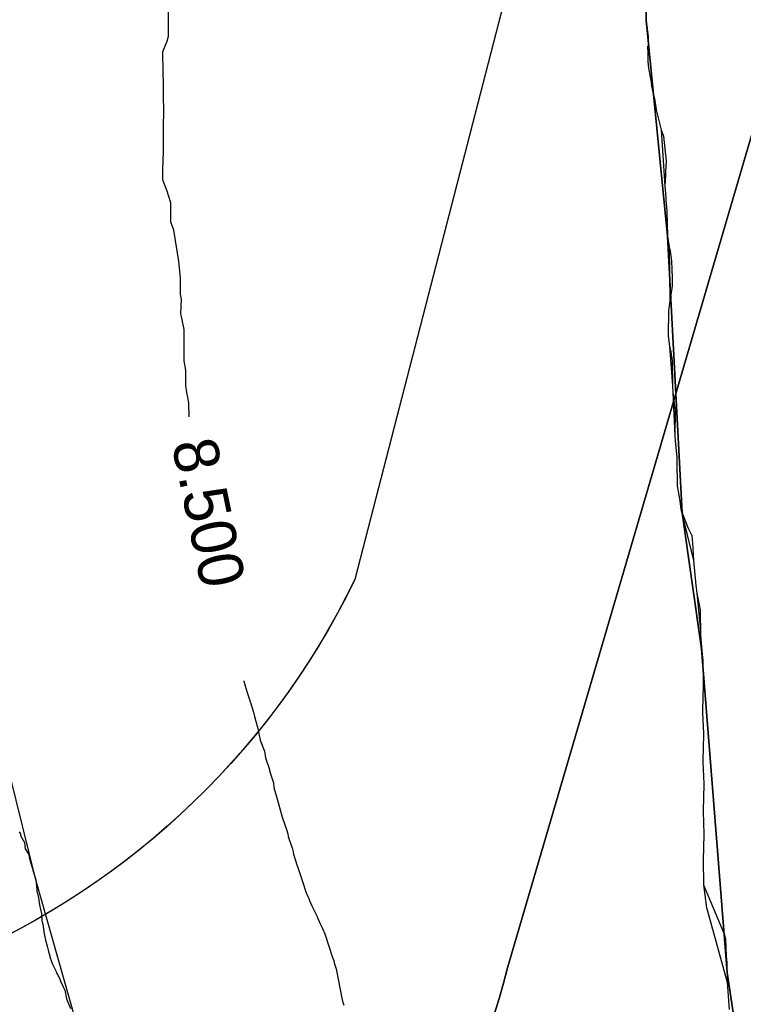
# Model space of a CAD drawing. Extents: x 158343 to 162498, y 431347 to 434500.
# Tile 103 of 220: x 159487 to 159516, y 433918 to 433957. Entities that reach past the tile are written whole.
import ezdxf

# ---------------------------------------------------------------- set-up
doc = ezdxf.new("R2010")
doc.units = 0
doc.header["$LTSCALE"] = 10
doc.header["$MEASUREMENT"] = 0
for name, color, linetype in [('000_arcering', 8, 'CONTINUOUS'), ('bestaand 008m', 8, 'CONTINUOUS'), ('bestaand 009m', 8, 'CONTINUOUS'), ('bestaand 010m', 8, 'CONTINUOUS'), ('def. con-hoogtelijn (index)', 8, 'CONTINUOUS'), ('nieuw009m', 8, 'CONTINUOUS'), ('nieuw010m', 8, 'CONTINUOUS')]:
    doc.layers.add(name, color=color, linetype=linetype)
doc.styles.add('Style-WORKING', font='WORKING.shx')

# ---------------------------------------------------------------- blocks, each defined once
blk = doc.blocks.new('bestaande hoogtelijnen')
at = {"layer": 'def. con-hoogtelijn (index)'}
for p, q in [((-174.494, -108.481), (-174.484, -109.983)), ((-174.494, -108.481), (-174.484, -109.983)), ((-155.336, -109.326), (-155.295, -109.678)), ((-155.336, -109.326), (-155.295, -109.678)), ((-155.336, -109.326), (-155.295, -109.678)), ((-155.295, -109.678), (-155.264, -109.981)), ((-155.295, -109.678), (-155.264, -109.981)), ((-155.295, -109.678), (-155.264, -109.981)), ((-174.484, -109.983), (-174.547, -110.176)), ((-174.484, -109.983), (-174.547, -110.176)), ((-155.264, -109.981), (-155.264, -110.254)), ((-155.264, -109.981), (-155.264, -110.254)), ((-155.264, -109.981), (-155.264, -110.254)), ((-174.547, -110.176), (-174.702, -110.57)), ((-174.547, -110.176), (-174.702, -110.57)), ((-155.291, -110.37), (-155.277, -110.696)), ((-155.291, -110.37), (-155.277, -110.696)), ((-155.291, -110.37), (-155.277, -110.696)), ((-155.264, -110.254), (-155.277, -110.696)), ((-155.264, -110.254), (-155.277, -110.696)), ((-155.264, -110.254), (-155.277, -110.696)), ((-174.716, -110.608), (-174.717, -110.631)), ((-174.716, -110.608), (-174.717, -110.631)), ((-174.717, -110.631), (-174.697, -111.358)), ((-174.717, -110.631), (-174.697, -111.358)), ((-174.702, -110.57), (-174.716, -110.608)), ((-174.702, -110.57), (-174.716, -110.608)), ((-155.277, -110.696), (-155.278, -110.981)), ((-155.277, -110.696), (-155.278, -110.981)), ((-155.277, -110.696), (-155.278, -110.981)), ((-155.278, -110.981), (-155.244, -111.233)), ((-155.278, -110.981), (-155.244, -111.233)), ((-155.278, -110.981), (-155.244, -111.233)), ((-155.244, -111.233), (-155.144, -111.829)), ((-155.244, -111.233), (-155.144, -111.829)), ((-155.244, -111.233), (-155.144, -111.829)), ((-174.697, -111.358), (-174.694, -111.933)), ((-174.697, -111.358), (-174.694, -111.933)), ((-174.694, -111.933), (-174.694, -111.96)), ((-174.694, -111.933), (-174.694, -111.96)), ((-174.694, -111.96), (-174.694, -111.985)), ((-174.694, -111.96), (-174.694, -111.985)), ((-174.694, -111.985), (-174.69, -112.382)), ((-174.694, -111.985), (-174.69, -112.382)), ((-155.144, -111.829), (-155.122, -111.981)), ((-155.144, -111.829), (-155.122, -111.981)), ((-155.144, -111.829), (-155.122, -111.981)), ((-155.122, -111.981), (-155.101, -112.091)), ((-155.122, -111.981), (-155.101, -112.091)), ((-155.122, -111.981), (-155.101, -112.091)), ((-174.69, -112.382), (-174.681, -112.947)), ((-174.69, -112.382), (-174.681, -112.947)), ((-155.101, -112.091), (-155.101, -112.091)), ((-155.101, -112.091), (-154.992, -112.542)), ((-155.101, -112.091), (-155.101, -112.091)), ((-155.101, -112.091), (-154.992, -112.542)), ((-155.101, -112.091), (-155.101, -112.091)), ((-155.101, -112.091), (-154.992, -112.542)), ((-155.101, -112.091), (-154.936, -112.926)), ((-155.101, -112.091), (-154.936, -112.926)), ((-155.101, -112.091), (-154.936, -112.926)), ((-154.992, -112.542), (-154.936, -112.926)), ((-154.992, -112.542), (-154.936, -112.926)), ((-154.992, -112.542), (-154.936, -112.926)), ((-174.681, -112.981), (-174.693, -113.606)), ((-174.681, -112.981), (-174.693, -113.606)), ((-174.681, -112.947), (-174.681, -112.981)), ((-174.681, -112.947), (-174.681, -112.981)), ((-154.936, -112.926), (-154.894, -113.079)), ((-154.936, -112.926), (-154.894, -113.079)), ((-154.936, -112.926), (-154.894, -113.079)), ((-154.936, -112.926), (-154.924, -112.981)), ((-154.936, -112.926), (-154.924, -112.981)), ((-154.936, -112.926), (-154.924, -112.981)), ((-154.924, -112.981), (-154.736, -113.725)), ((-154.924, -112.981), (-154.736, -113.725)), ((-154.924, -112.981), (-154.736, -113.725)), ((-154.894, -113.079), (-154.736, -113.725)), ((-154.894, -113.079), (-154.736, -113.725)), ((-154.894, -113.079), (-154.736, -113.725)), ((-174.693, -113.606), (-174.695, -113.981)), ((-174.693, -113.606), (-174.695, -113.981)), ((-174.695, -113.981), (-174.695, -114.004)), ((-174.695, -113.981), (-174.695, -114.004)), ((-174.695, -114.004), (-174.695, -114.584)), ((-174.695, -114.004), (-174.695, -114.584)), ((-154.736, -113.725), (-154.642, -113.981)), ((-154.736, -113.725), (-154.642, -113.981)), ((-154.736, -113.725), (-154.642, -113.981)), ((-154.736, -113.725), (-154.59, -115.981)), ((-154.736, -113.725), (-154.59, -115.981)), ((-154.736, -113.725), (-154.59, -115.981)), ((-154.642, -113.981), (-154.54, -114.981)), ((-154.642, -113.981), (-154.54, -114.981)), ((-154.642, -113.981), (-154.54, -114.981)), ((-174.695, -114.584), (-174.715, -115.334)), ((-174.695, -114.584), (-174.715, -115.334)), ((-154.54, -114.981), (-154.565, -115.408)), ((-154.54, -114.981), (-154.565, -115.408)), ((-154.54, -114.981), (-154.565, -115.408)), ((-174.715, -115.334), (-174.714, -115.356)), ((-174.715, -115.334), (-174.714, -115.356)), ((-174.714, -115.356), (-174.714, -115.361)), ((-174.714, -115.356), (-174.714, -115.361)), ((-174.714, -115.361), (-174.71, -115.722)), ((-174.714, -115.361), (-174.71, -115.722)), ((-154.567, -115.556), (-154.59, -115.981)), ((-154.567, -115.556), (-154.59, -115.981)), ((-154.567, -115.556), (-154.59, -115.981)), ((-154.565, -115.408), (-154.567, -115.556)), ((-154.565, -115.408), (-154.567, -115.556)), ((-154.565, -115.408), (-154.567, -115.556)), ((-174.71, -115.722), (-174.698, -115.757)), ((-174.71, -115.722), (-174.698, -115.757)), ((-174.698, -115.757), (-174.547, -116.162)), ((-174.698, -115.757), (-174.547, -116.162)), ((-154.59, -115.981), (-154.556, -116.418)), ((-154.59, -115.981), (-154.556, -116.418)), ((-154.59, -115.981), (-154.556, -116.418)), ((-174.547, -116.162), (-174.49, -116.347)), ((-174.547, -116.162), (-174.49, -116.347)), ((-174.49, -116.347), (-174.393, -116.632)), ((-174.49, -116.347), (-174.393, -116.632)), ((-174.393, -116.632), (-174.391, -117.391)), ((-174.393, -116.632), (-174.391, -117.391)), ((-154.556, -116.418), (-154.55, -116.539)), ((-154.556, -116.418), (-154.55, -116.539)), ((-154.556, -116.418), (-154.55, -116.539)), ((-154.55, -116.539), (-154.513, -116.981)), ((-154.55, -116.539), (-154.513, -116.981)), ((-154.55, -116.539), (-154.513, -116.981)), ((-154.513, -116.981), (-154.483, -117.981)), ((-154.513, -116.981), (-154.483, -117.981)), ((-154.513, -116.981), (-154.483, -117.981)), ((-174.391, -117.391), (-174.366, -117.471)), ((-174.391, -117.391), (-174.366, -117.471)), ((-174.366, -117.471), (-174.281, -117.731)), ((-174.366, -117.471), (-174.281, -117.731)), ((-174.281, -117.731), (-174.281, -117.743)), ((-174.281, -117.731), (-174.281, -117.743)), ((-174.281, -117.743), (-174.07, -118.993)), ((-174.281, -117.743), (-174.07, -118.993)), ((-154.483, -117.981), (-154.422, -118.411)), ((-154.483, -117.981), (-154.422, -118.411)), ((-154.483, -117.981), (-154.422, -118.411)), ((-154.422, -118.411), (-154.422, -118.411)), ((-154.422, -118.411), (-154.383, -118.59)), ((-154.422, -118.411), (-154.422, -118.411)), ((-154.422, -118.411), (-154.383, -118.59)), ((-154.422, -118.411), (-154.422, -118.411)), ((-154.422, -118.411), (-154.383, -118.59)), ((-154.422, -118.411), (-154.395, -120.578)), ((-154.422, -118.411), (-154.395, -120.578)), ((-154.422, -118.411), (-154.395, -120.578)), ((-154.383, -118.59), (-154.32, -118.981)), ((-154.383, -118.59), (-154.32, -118.981)), ((-154.383, -118.59), (-154.32, -118.981)), ((-174.07, -118.993), (-174.001, -119.651)), ((-174.07, -118.993), (-174.001, -119.651)), ((-154.32, -118.981), (-154.315, -119.305)), ((-154.32, -118.981), (-154.315, -119.305)), ((-154.32, -118.981), (-154.315, -119.305)), ((-154.315, -119.305), (-154.304, -119.669)), ((-154.315, -119.305), (-154.304, -119.669)), ((-154.315, -119.305), (-154.304, -119.669)), ((-174.001, -119.651), (-174.004, -120.276)), ((-174.001, -119.651), (-174.004, -120.276)), ((-154.304, -119.669), (-154.3, -119.981)), ((-154.304, -119.669), (-154.3, -119.981)), ((-154.304, -119.669), (-154.3, -119.981)), ((-174.004, -120.276), (-174.005, -120.306)), ((-174.004, -120.276), (-174.005, -120.306)), ((-174.005, -120.306), (-173.991, -120.387)), ((-174.005, -120.306), (-173.991, -120.387)), ((-154.353, -120.342), (-154.395, -120.578)), ((-154.353, -120.342), (-154.395, -120.578)), ((-154.353, -120.342), (-154.395, -120.578)), ((-154.3, -119.981), (-154.353, -120.342)), ((-154.3, -119.981), (-154.353, -120.342)), ((-154.3, -119.981), (-154.353, -120.342)), ((-173.991, -120.387), (-173.965, -120.508)), ((-173.991, -120.387), (-173.965, -120.508)), ((-173.965, -120.508), (-173.991, -121.097)), ((-173.965, -120.508), (-173.991, -121.097)), ((-154.395, -120.578), (-154.449, -120.981)), ((-154.395, -120.578), (-154.449, -120.981)), ((-154.395, -120.578), (-154.449, -120.981)), ((-173.991, -121.097), (-173.967, -121.206)), ((-173.991, -121.097), (-173.967, -121.206)), ((-154.449, -120.981), (-154.454, -121.981)), ((-154.449, -120.981), (-154.454, -121.981)), ((-154.449, -120.981), (-154.454, -121.981)), ((-173.967, -121.206), (-173.967, -121.211)), ((-173.967, -121.206), (-173.967, -121.211)), ((-173.967, -121.211), (-173.863, -121.731)), ((-173.967, -121.211), (-173.863, -121.731)), ((-173.863, -121.731), (-173.856, -122.356)), ((-173.863, -121.731), (-173.856, -122.356)), ((-154.454, -121.981), (-154.4, -122.39)), ((-154.454, -121.981), (-154.4, -122.39)), ((-154.454, -121.981), (-154.4, -122.39)), ((-173.856, -122.356), (-173.865, -122.978)), ((-173.856, -122.356), (-173.865, -122.978)), ((-154.4, -122.39), (-154.4, -122.39)), ((-154.4, -122.39), (-154.356, -122.617)), ((-154.4, -122.39), (-154.4, -122.39)), ((-154.4, -122.39), (-154.356, -122.617)), ((-154.4, -122.39), (-154.4, -122.39)), ((-154.4, -122.39), (-154.356, -122.617)), ((-154.4, -122.39), (-154.289, -123.981)), ((-154.4, -122.39), (-154.289, -123.981)), ((-154.4, -122.39), (-154.289, -123.981)), ((-154.356, -122.617), (-154.303, -122.981)), ((-154.356, -122.617), (-154.303, -122.981)), ((-154.356, -122.617), (-154.303, -122.981)), ((-173.865, -122.978), (-173.798, -123.353)), ((-173.865, -122.978), (-173.798, -123.353)), ((-154.303, -122.981), (-154.289, -123.981)), ((-154.303, -122.981), (-154.289, -123.981)), ((-154.303, -122.981), (-154.289, -123.981)), ((-173.798, -123.353), (-173.794, -123.981)), ((-173.798, -123.353), (-173.794, -123.981)), ((-173.794, -123.981), (-173.735, -124.336)), ((-173.794, -123.981), (-173.735, -124.336)), ((-154.289, -123.981), (-154.265, -124.255)), ((-154.289, -123.981), (-154.265, -124.255)), ((-154.289, -123.981), (-154.265, -124.255)), ((-154.265, -124.255), (-154.198, -124.775)), ((-154.265, -124.255), (-154.198, -124.775)), ((-154.265, -124.255), (-154.198, -124.775)), ((-154.265, -124.255), (-154.19, -125.981)), ((-154.265, -124.255), (-154.19, -125.981)), ((-154.265, -124.255), (-154.19, -125.981)), ((-173.735, -124.336), (-173.732, -124.356)), ((-173.735, -124.336), (-173.732, -124.356)), ((-173.732, -124.356), (-173.732, -124.363)), ((-173.732, -124.356), (-173.732, -124.363)), ((-173.732, -124.363), (-173.67, -124.673)), ((-173.732, -124.363), (-173.67, -124.673)), ((-173.67, -124.673), (-173.658, -125.229)), ((-173.67, -124.673), (-173.658, -125.229)), ((-154.198, -124.775), (-154.179, -124.981)), ((-154.198, -124.775), (-154.179, -124.981)), ((-154.198, -124.775), (-154.179, -124.981)), ((-154.179, -124.981), (-154.19, -125.981)), ((-154.179, -124.981), (-154.19, -125.981)), ((-154.179, -124.981), (-154.19, -125.981)), ((-154.19, -125.981), (-154.18, -126.169)), ((-154.19, -125.981), (-154.18, -126.169)), ((-154.19, -125.981), (-154.18, -126.169)), ((-154.18, -126.169), (-154.117, -126.856)), ((-154.18, -126.169), (-154.117, -126.856)), ((-154.18, -126.169), (-154.117, -126.856)), ((-154.117, -126.856), (-154.11, -126.981)), ((-154.117, -126.856), (-154.11, -126.981)), ((-154.117, -126.856), (-154.11, -126.981)), ((-154.11, -126.981), (-154.095, -127.981)), ((-154.11, -126.981), (-154.095, -127.981)), ((-154.11, -126.981), (-154.095, -127.981)), ((-154.095, -127.981), (-154.083, -128.072)), ((-154.095, -127.981), (-154.083, -128.072)), ((-154.095, -127.981), (-154.083, -128.072)), ((-154.083, -128.072), (-153.992, -128.599)), ((-154.083, -128.072), (-153.992, -128.599)), ((-154.083, -128.072), (-153.992, -128.599)), ((-153.992, -128.599), (-153.992, -128.599)), ((-153.992, -128.599), (-153.895, -129.078)), ((-153.992, -128.599), (-153.992, -128.599)), ((-153.992, -128.599), (-153.895, -129.078)), ((-153.992, -128.599), (-153.992, -128.599)), ((-153.992, -128.599), (-153.895, -129.078)), ((-153.992, -128.599), (-153.947, -128.937)), ((-153.992, -128.599), (-153.947, -128.937)), ((-153.992, -128.599), (-153.947, -128.937)), ((-153.947, -128.937), (-153.937, -128.981)), ((-153.947, -128.937), (-153.937, -128.981)), ((-153.947, -128.937), (-153.937, -128.981)), ((-153.937, -128.981), (-153.441, -130.981)), ((-153.937, -128.981), (-153.441, -130.981)), ((-153.937, -128.981), (-153.441, -130.981)), ((-153.895, -129.078), (-153.675, -129.665)), ((-153.895, -129.078), (-153.675, -129.665)), ((-153.895, -129.078), (-153.675, -129.665)), ((-153.675, -129.665), (-153.509, -129.981)), ((-153.675, -129.665), (-153.509, -129.981)), ((-153.675, -129.665), (-153.509, -129.981)), ((-153.509, -129.981), (-153.473, -130.463)), ((-153.509, -129.981), (-153.473, -130.463)), ((-153.509, -129.981), (-153.473, -130.463)), ((-153.473, -130.463), (-153.473, -130.5)), ((-153.473, -130.463), (-153.473, -130.5)), ((-153.473, -130.463), (-153.473, -130.5)), ((-153.473, -130.5), (-153.441, -130.981)), ((-153.473, -130.5), (-153.441, -130.981)), ((-153.473, -130.5), (-153.441, -130.981)), ((-153.441, -130.981), (-153.355, -131.981)), ((-153.441, -130.981), (-153.355, -131.981)), ((-153.441, -130.981), (-153.355, -131.981)), ((-153.355, -131.981), (-153.306, -132.296)), ((-153.355, -131.981), (-153.306, -132.296)), ((-153.355, -131.981), (-153.306, -132.296)), ((-153.306, -132.296), (-153.212, -132.761)), ((-153.306, -132.296), (-153.212, -132.761)), ((-153.306, -132.296), (-153.212, -132.761)), ((-153.306, -132.296), (-153.168, -133.805)), ((-153.306, -132.296), (-153.168, -133.805)), ((-153.306, -132.296), (-153.168, -133.805)), ((-153.212, -132.761), (-153.175, -132.981)), ((-153.212, -132.761), (-153.175, -132.981)), ((-153.212, -132.761), (-153.175, -132.981)), ((-153.175, -132.981), (-153.172, -133.161)), ((-153.175, -132.981), (-153.172, -133.161)), ((-153.175, -132.981), (-153.172, -133.161)), ((-153.172, -133.161), (-153.168, -133.805)), ((-153.172, -133.161), (-153.168, -133.805)), ((-153.172, -133.161), (-153.168, -133.805)), ((-153.168, -133.805), (-153.165, -133.981)), ((-153.168, -133.805), (-153.165, -133.981)), ((-153.168, -133.805), (-153.165, -133.981)), ((-153.165, -133.981), (-153.154, -134.144)), ((-153.165, -133.981), (-153.154, -134.144)), ((-153.165, -133.981), (-153.154, -134.144)), ((-153.154, -134.144), (-153.082, -134.891)), ((-153.154, -134.144), (-153.082, -134.891)), ((-153.154, -134.144), (-153.082, -134.891)), ((-153.082, -134.891), (-153.082, -134.891)), ((-153.082, -134.891), (-153.076, -134.981)), ((-153.082, -134.891), (-153.082, -134.891)), ((-153.082, -134.891), (-153.076, -134.981)), ((-153.082, -134.891), (-153.082, -134.891)), ((-153.082, -134.891), (-153.076, -134.981)), ((-153.082, -134.891), (-153.075, -135.064)), ((-153.082, -134.891), (-153.075, -135.064)), ((-153.082, -134.891), (-153.075, -135.064)), ((-153.076, -134.981), (-153.075, -135.064)), ((-153.076, -134.981), (-153.075, -135.064)), ((-153.076, -134.981), (-153.075, -135.064)), ((-153.075, -135.064), (-153.055, -135.918)), ((-153.075, -135.064), (-153.055, -135.918)), ((-153.075, -135.064), (-153.055, -135.918)), ((-171.463, -135.803), (-171.456, -135.821)), ((-171.463, -135.803), (-171.456, -135.821)), ((-171.456, -135.821), (-171.397, -136.009)), ((-171.456, -135.821), (-171.397, -136.009)), ((-171.397, -136.009), (-171.329, -136.271)), ((-171.397, -136.009), (-171.329, -136.271)), ((-153.054, -135.981), (-153.088, -136.981)), ((-153.054, -135.981), (-153.088, -136.981)), ((-153.054, -135.981), (-153.088, -136.981)), ((-153.055, -135.918), (-153.054, -135.981)), ((-153.055, -135.918), (-153.054, -135.981)), ((-153.055, -135.918), (-153.054, -135.981)), ((-171.329, -136.271), (-171.232, -136.551)), ((-171.329, -136.271), (-171.232, -136.551)), ((-171.232, -136.551), (-171.205, -136.643)), ((-171.232, -136.551), (-171.205, -136.643)), ((-171.205, -136.643), (-171.196, -136.679)), ((-171.205, -136.643), (-171.196, -136.679)), ((-171.196, -136.679), (-171.073, -137.063)), ((-171.196, -136.679), (-171.073, -137.063)), ((-171.073, -137.063), (-171.031, -137.237)), ((-171.073, -137.063), (-171.031, -137.237)), ((-171.031, -137.237), (-170.9, -137.712)), ((-171.031, -137.237), (-170.9, -137.712)), ((-153.088, -136.981), (-153.087, -137.076)), ((-153.088, -136.981), (-153.087, -137.076)), ((-153.088, -136.981), (-153.087, -137.076)), ((-153.087, -137.076), (-153.049, -137.924)), ((-153.087, -137.076), (-153.049, -137.924)), ((-153.087, -137.076), (-153.049, -137.924)), ((-170.9, -137.712), (-170.872, -137.842)), ((-170.9, -137.712), (-170.872, -137.842)), ((-170.872, -137.842), (-170.867, -137.857)), ((-170.872, -137.842), (-170.867, -137.857)), ((-170.867, -137.857), (-170.841, -137.998)), ((-170.867, -137.857), (-170.841, -137.998)), ((-170.841, -137.998), (-170.84, -138.002)), ((-170.841, -137.998), (-170.84, -138.002)), ((-170.84, -138.002), (-170.818, -138.106)), ((-170.84, -138.002), (-170.818, -138.106)), ((-170.818, -138.106), (-170.815, -138.116)), ((-170.818, -138.106), (-170.815, -138.116)), ((-170.815, -138.116), (-170.803, -138.187)), ((-170.815, -138.116), (-170.803, -138.187)), ((-153.048, -137.981), (-153.069, -138.981)), ((-153.048, -137.981), (-153.069, -138.981)), ((-153.048, -137.981), (-153.069, -138.981)), ((-153.049, -137.924), (-153.048, -137.981)), ((-153.049, -137.924), (-153.048, -137.981)), ((-153.049, -137.924), (-153.048, -137.981)), ((-170.803, -138.187), (-170.632, -138.621)), ((-170.803, -138.187), (-170.632, -138.621)), ((-170.632, -138.621), (-170.593, -138.893)), ((-170.632, -138.621), (-170.593, -138.893)), ((-170.593, -138.893), (-170.434, -139.359)), ((-170.593, -138.893), (-170.434, -139.359)), ((-153.069, -138.981), (-153.068, -139.057)), ((-153.069, -138.981), (-153.068, -139.057)), ((-153.069, -138.981), (-153.068, -139.057)), ((-153.068, -139.057), (-153.033, -139.94)), ((-153.068, -139.057), (-153.033, -139.94)), ((-153.068, -139.057), (-153.033, -139.94)), ((-170.434, -139.359), (-170.425, -139.415)), ((-170.434, -139.359), (-170.425, -139.415)), ((-170.425, -139.415), (-170.401, -139.493)), ((-170.425, -139.415), (-170.401, -139.493)), ((-170.401, -139.493), (-170.275, -139.89)), ((-170.401, -139.493), (-170.275, -139.89)), ((-170.275, -139.89), (-170.252, -140.079)), ((-170.275, -139.89), (-170.252, -140.079)), ((-170.252, -140.079), (-170.138, -140.502)), ((-170.252, -140.079), (-170.138, -140.502)), ((-153.032, -139.981), (-153.052, -140.981)), ((-153.032, -139.981), (-153.052, -140.981)), ((-153.032, -139.981), (-153.052, -140.981)), ((-153.033, -139.94), (-153.032, -139.981)), ((-153.033, -139.94), (-153.032, -139.981)), ((-153.033, -139.94), (-153.032, -139.981)), ((-170.138, -140.502), (-170.003, -140.979)), ((-170.138, -140.502), (-170.003, -140.979)), ((-170.003, -140.979), (-169.919, -141.27)), ((-170.003, -140.979), (-169.919, -141.27)), ((-169.919, -141.27), (-169.915, -141.283)), ((-169.919, -141.27), (-169.915, -141.283)), ((-153.052, -140.981), (-153.051, -141.041)), ((-153.052, -140.981), (-153.051, -141.041)), ((-153.052, -140.981), (-153.051, -141.041)), ((-153.051, -141.041), (-153.025, -141.948)), ((-153.051, -141.041), (-153.025, -141.948)), ((-153.051, -141.041), (-153.025, -141.948)), ((-169.915, -141.283), (-169.913, -141.29)), ((-169.915, -141.283), (-169.913, -141.29)), ((-169.913, -141.29), (-169.906, -141.317)), ((-169.913, -141.29), (-169.906, -141.317)), ((-169.906, -141.317), (-169.745, -141.768)), ((-169.906, -141.317), (-169.745, -141.768)), ((-180.454, -141.858), (-180.41, -141.938)), ((-180.454, -141.858), (-180.41, -141.938)), ((-180.454, -141.858), (-180.41, -141.938)), ((-180.41, -141.938), (-180.398, -142.012)), ((-180.41, -141.938), (-180.398, -142.012)), ((-180.41, -141.938), (-180.398, -142.012)), ((-180.398, -142.012), (-180.243, -142.292)), ((-180.398, -142.012), (-180.243, -142.292)), ((-180.398, -142.012), (-180.243, -142.292)), ((-169.745, -141.768), (-169.699, -141.939)), ((-169.745, -141.768), (-169.699, -141.939)), ((-169.699, -141.939), (-169.675, -142.04)), ((-169.699, -141.939), (-169.675, -142.04)), ((-169.675, -142.04), (-169.519, -142.509)), ((-169.675, -142.04), (-169.519, -142.509)), ((-153.025, -141.981), (-153.062, -142.981)), ((-153.025, -141.981), (-153.062, -142.981)), ((-153.025, -141.981), (-153.062, -142.981)), ((-153.025, -141.948), (-153.025, -141.981)), ((-153.025, -141.948), (-153.025, -141.981)), ((-153.025, -141.948), (-153.025, -141.981)), ((-180.243, -142.292), (-180.212, -142.545)), ((-180.243, -142.292), (-180.212, -142.545)), ((-180.243, -142.292), (-180.212, -142.545)), ((-180.212, -142.545), (-180.069, -142.765)), ((-180.212, -142.545), (-180.069, -142.765)), ((-180.212, -142.545), (-180.069, -142.765)), ((-180.069, -142.765), (-180.04, -142.953)), ((-180.069, -142.765), (-180.04, -142.953)), ((-180.069, -142.765), (-180.04, -142.953)), ((-169.519, -142.509), (-169.509, -142.541)), ((-169.519, -142.509), (-169.509, -142.541)), ((-169.509, -142.541), (-169.466, -142.757)), ((-169.509, -142.541), (-169.466, -142.757)), ((-169.466, -142.757), (-169.372, -143.048)), ((-169.466, -142.757), (-169.372, -143.048)), ((-180.04, -142.953), (-180.036, -142.981)), ((-180.04, -142.953), (-180.036, -142.981)), ((-180.04, -142.953), (-180.036, -142.981)), ((-180.036, -142.981), (-180.02, -143.03)), ((-180.036, -142.981), (-180.02, -143.03)), ((-180.036, -142.981), (-180.02, -143.03)), ((-180.02, -143.03), (-179.917, -143.329)), ((-180.02, -143.03), (-179.917, -143.329)), ((-180.02, -143.03), (-179.917, -143.329)), ((-169.372, -143.048), (-169.35, -143.143)), ((-169.372, -143.048), (-169.35, -143.143)), ((-169.35, -143.143), (-169.3, -143.29)), ((-169.35, -143.143), (-169.3, -143.29)), ((-153.062, -142.981), (-153.042, -143.981)), ((-153.062, -142.981), (-153.042, -143.981)), ((-153.062, -142.981), (-153.042, -143.981)), ((-179.917, -143.329), (-179.907, -143.396)), ((-179.917, -143.329), (-179.907, -143.396)), ((-179.917, -143.329), (-179.907, -143.396)), ((-179.907, -143.396), (-179.795, -143.784)), ((-179.907, -143.396), (-179.795, -143.784)), ((-179.907, -143.396), (-179.795, -143.784)), ((-169.3, -143.29), (-169.111, -143.85)), ((-169.3, -143.29), (-169.111, -143.85)), ((-179.795, -143.784), (-179.755, -144.19)), ((-179.795, -143.784), (-179.755, -144.19)), ((-179.795, -143.784), (-179.755, -144.19)), ((-169.111, -143.85), (-168.964, -144.304)), ((-169.111, -143.85), (-168.964, -144.304)), ((-153.042, -143.981), (-153.042, -143.981)), ((-153.042, -143.981), (-152.197, -145.981)), ((-153.042, -143.981), (-153.042, -143.981)), ((-153.042, -143.981), (-152.197, -145.981)), ((-153.042, -143.981), (-153.042, -143.981)), ((-153.042, -143.981), (-152.197, -145.981)), ((-153.042, -143.981), (-152.992, -144.401)), ((-153.042, -143.981), (-152.992, -144.401)), ((-153.042, -143.981), (-152.992, -144.401)), ((-179.755, -144.19), (-179.747, -144.227)), ((-179.755, -144.19), (-179.747, -144.227)), ((-179.755, -144.19), (-179.747, -144.227)), ((-179.747, -144.227), (-179.743, -144.254)), ((-179.747, -144.227), (-179.743, -144.254)), ((-179.747, -144.227), (-179.743, -144.254)), ((-179.743, -144.254), (-179.74, -144.275)), ((-179.743, -144.254), (-179.74, -144.275)), ((-179.743, -144.254), (-179.74, -144.275)), ((-179.74, -144.275), (-179.679, -144.502)), ((-179.74, -144.275), (-179.679, -144.502)), ((-179.74, -144.275), (-179.679, -144.502)), ((-168.964, -144.304), (-168.894, -144.457)), ((-168.964, -144.304), (-168.894, -144.457)), ((-152.992, -144.401), (-152.922, -144.911)), ((-152.992, -144.401), (-152.922, -144.911)), ((-152.992, -144.401), (-152.922, -144.911)), ((-179.679, -144.502), (-179.658, -144.71)), ((-179.679, -144.502), (-179.658, -144.71)), ((-179.679, -144.502), (-179.658, -144.71)), ((-179.658, -144.71), (-179.627, -144.845)), ((-179.658, -144.71), (-179.627, -144.845)), ((-179.658, -144.71), (-179.627, -144.845)), ((-168.894, -144.457), (-168.845, -144.56)), ((-168.894, -144.457), (-168.845, -144.56)), ((-168.845, -144.56), (-168.836, -144.584)), ((-168.845, -144.56), (-168.836, -144.584)), ((-168.836, -144.584), (-168.733, -144.824)), ((-168.836, -144.584), (-168.733, -144.824)), ((-168.733, -144.824), (-168.723, -144.846)), ((-168.733, -144.824), (-168.723, -144.846)), ((-179.627, -144.845), (-179.569, -145.133)), ((-179.627, -144.845), (-179.569, -145.133)), ((-179.627, -144.845), (-179.569, -145.133)), ((-179.569, -145.133), (-179.543, -145.43)), ((-179.569, -145.133), (-179.543, -145.43)), ((-179.569, -145.133), (-179.543, -145.43)), ((-168.723, -144.846), (-168.519, -145.258)), ((-168.723, -144.846), (-168.519, -145.258)), ((-152.922, -144.911), (-152.902, -144.981)), ((-152.922, -144.911), (-152.902, -144.981)), ((-152.922, -144.911), (-152.902, -144.981)), ((-152.902, -144.981), (-152.09, -147.883)), ((-152.902, -144.981), (-152.09, -147.883)), ((-152.902, -144.981), (-152.09, -147.883)), ((-179.543, -145.43), (-179.515, -145.556)), ((-179.543, -145.43), (-179.515, -145.556)), ((-179.543, -145.43), (-179.515, -145.556)), ((-179.515, -145.556), (-179.452, -145.942)), ((-179.515, -145.556), (-179.452, -145.942)), ((-179.515, -145.556), (-179.452, -145.942)), ((-168.519, -145.258), (-168.514, -145.268)), ((-168.519, -145.258), (-168.514, -145.268)), ((-168.514, -145.268), (-168.505, -145.293)), ((-168.514, -145.268), (-168.505, -145.293)), ((-168.505, -145.293), (-168.409, -145.524)), ((-168.505, -145.293), (-168.409, -145.524)), ((-168.409, -145.524), (-168.308, -145.737)), ((-168.409, -145.524), (-168.308, -145.737)), ((-179.452, -145.942), (-179.404, -146.203)), ((-179.452, -145.942), (-179.404, -146.203)), ((-179.452, -145.942), (-179.404, -146.203)), ((-168.308, -145.737), (-168.209, -145.948)), ((-168.308, -145.737), (-168.209, -145.948)), ((-168.209, -145.948), (-167.901, -146.891)), ((-168.209, -145.948), (-167.901, -146.891)), ((-152.197, -145.981), (-152.166, -146.156)), ((-152.197, -145.981), (-152.166, -146.156)), ((-152.197, -145.981), (-152.166, -146.156)), ((-179.404, -146.203), (-179.339, -146.443)), ((-179.404, -146.203), (-179.339, -146.443)), ((-179.404, -146.203), (-179.339, -146.443)), ((-152.166, -146.156), (-152.137, -146.836)), ((-152.166, -146.156), (-152.137, -146.836)), ((-152.166, -146.156), (-152.137, -146.836)), ((-179.339, -146.443), (-179.299, -146.598)), ((-179.339, -146.443), (-179.299, -146.598)), ((-179.339, -146.443), (-179.299, -146.598)), ((-179.299, -146.598), (-179.261, -146.751)), ((-179.299, -146.598), (-179.261, -146.751)), ((-179.299, -146.598), (-179.261, -146.751)), ((-179.261, -146.751), (-179.198, -146.944)), ((-179.261, -146.751), (-179.198, -146.944)), ((-179.261, -146.751), (-179.198, -146.944)), ((-179.198, -146.944), (-179.188, -146.981)), ((-179.198, -146.944), (-179.188, -146.981)), ((-179.198, -146.944), (-179.188, -146.981)), ((-179.188, -146.981), (-179.121, -147.159)), ((-179.188, -146.981), (-179.121, -147.159)), ((-179.188, -146.981), (-179.121, -147.159)), ((-179.121, -147.159), (-178.991, -147.434)), ((-179.121, -147.159), (-178.991, -147.434)), ((-179.121, -147.159), (-178.991, -147.434)), ((-167.901, -146.891), (-167.857, -147.01)), ((-167.901, -146.891), (-167.857, -147.01)), ((-167.857, -147.01), (-167.836, -147.106)), ((-167.857, -147.01), (-167.836, -147.106)), ((-167.836, -147.106), (-167.783, -147.264)), ((-167.836, -147.106), (-167.783, -147.264)), ((-152.137, -146.836), (-152.117, -146.981)), ((-152.137, -146.836), (-152.117, -146.981)), ((-152.137, -146.836), (-152.117, -146.981)), ((-152.117, -146.981), (-152.109, -147.098)), ((-152.117, -146.981), (-152.109, -147.098)), ((-152.117, -146.981), (-152.109, -147.098)), ((-152.109, -147.098), (-152.09, -147.883)), ((-152.109, -147.098), (-152.09, -147.883)), ((-152.109, -147.098), (-152.09, -147.883)), ((-178.991, -147.434), (-178.971, -147.481)), ((-178.991, -147.434), (-178.971, -147.481)), ((-178.991, -147.434), (-178.971, -147.481)), ((-178.971, -147.481), (-178.921, -147.579)), ((-178.971, -147.481), (-178.921, -147.579)), ((-178.971, -147.481), (-178.921, -147.579)), ((-178.921, -147.579), (-178.815, -147.778)), ((-178.921, -147.579), (-178.815, -147.778)), ((-178.921, -147.579), (-178.815, -147.778)), ((-167.783, -147.264), (-167.758, -147.349)), ((-167.783, -147.264), (-167.758, -147.349)), ((-167.758, -147.349), (-167.52, -148.599)), ((-167.758, -147.349), (-167.52, -148.599)), ((-178.815, -147.778), (-178.809, -147.799)), ((-178.815, -147.778), (-178.809, -147.799)), ((-178.815, -147.778), (-178.809, -147.799)), ((-178.809, -147.799), (-178.788, -147.869)), ((-178.809, -147.799), (-178.788, -147.869)), ((-178.809, -147.799), (-178.788, -147.869)), ((-178.788, -147.869), (-178.694, -148.072)), ((-178.788, -147.869), (-178.694, -148.072)), ((-178.788, -147.869), (-178.694, -148.072)), ((-152.09, -147.883), (-152.016, -148.981)), ((-152.09, -147.883), (-152.016, -148.981)), ((-152.09, -147.883), (-152.016, -148.981)), ((-178.694, -148.072), (-178.629, -148.209)), ((-178.694, -148.072), (-178.629, -148.209)), ((-178.694, -148.072), (-178.629, -148.209)), ((-178.629, -148.209), (-178.558, -148.547)), ((-178.629, -148.209), (-178.558, -148.547)), ((-178.629, -148.209), (-178.558, -148.547)), ((-178.558, -148.547), (-178.537, -148.619)), ((-178.558, -148.547), (-178.537, -148.619)), ((-178.558, -148.547), (-178.537, -148.619)), ((-178.537, -148.619), (-178.4, -148.938)), ((-178.537, -148.619), (-178.4, -148.938)), ((-178.537, -148.619), (-178.4, -148.938)), ((-167.52, -148.599), (-167.477, -148.731)), ((-167.52, -148.599), (-167.477, -148.731)), ((-167.477, -148.731), (-167.457, -148.802)), ((-167.477, -148.731), (-167.457, -148.802))]:
    blk.add_line(p, q, dxfattribs=at)
at = {"layer": 'def. con-hoogtelijn (index)', "style": 'Style-WORKING'}
blk.add_text('8.500', height=1.8, rotation=281.7295, dxfattribs=at).set_placement((-174.357, -126.293))
blk.add_text('8.500', height=1.8, rotation=281.7295, dxfattribs=at).set_placement((-174.357, -126.293))

msp = doc.modelspace()

# ---------------------------------------------------------------- linework, layer by layer
at = {"layer": 'bestaand 008m'}
msp.add_lwpolyline([(159472.503, 433842.297), (159488.819, 433854.127), (159496.519, 433862.4), (159500.239, 433868.793), (159501.298, 433877.775), (159497.898, 433885.451), (159494.772, 433893.91), (159491.138, 433911.614), (159488.009, 433922.647), (159484.833, 433935.471)], dxfattribs=at)
msp.add_lwpolyline([(159472.503, 433842.297), (159488.819, 433854.127), (159496.519, 433862.4), (159500.239, 433868.793), (159501.298, 433877.775), (159497.898, 433885.451), (159494.772, 433893.91), (159491.138, 433911.614), (159488.009, 433922.647), (159484.833, 433935.471)], dxfattribs=at)
at = {"layer": 'bestaand 009m'}
for points in [[(159473.485, 433834.815), (159488.784, 433838.13), (159501.519, 433847.911), (159509.694, 433858.813), (159515.977, 433870.333, 0.072916), (159518.647, 433899.364), (159515.705, 433918.941), (159514.686, 433931.914), (159513.909, 433937.353), (159513.321, 433948.45), (159512.468, 433957.106), (159512.305, 433967.155), (159512.153, 433970.274), (159513.227, 433975.95), (159513.318, 433979.693), (159513.47, 433983.799), (159500.793, 433934.682, -0.384523), (159461.542, 433918.816)], [(159513.47, 433983.799), (159513.318, 433979.693), (159513.227, 433975.95), (159512.153, 433970.274), (159512.305, 433967.155), (159512.468, 433957.106), (159513.321, 433948.45), (159513.909, 433937.353), (159514.686, 433931.914), (159515.705, 433918.941), (159518.647, 433899.364, -0.072916), (159515.977, 433870.333), (159509.694, 433858.813), (159501.519, 433847.911), (159488.784, 433838.13), (159473.485, 433834.815)]]:
    msp.add_lwpolyline(points, format="xyb", dxfattribs=at)
at = {"layer": 'bestaand 010m'}
msp.add_lwpolyline([(159480.199, 433833.064), (159489.478, 433834.27), (159496.852, 433839.85), (159503.717, 433844.574), (159510.89, 433850.85), (159517.92, 433857.003), (159521.702, 433862.132), (159525.845, 433872.496), (159527.469, 433878.38), (159530.144, 433891.142), (159531.484, 433903.186), (159531.777, 433913.66), (159531.168, 433921.099), (159528.698, 433928.379), (159526.33, 433936.722), (159524.399, 433947.203), (159523.704, 433958.01), (159523.528, 433969.721), (159523.731, 433976.55), (159506.906, 433919.121, -0.499213), (159475.207, 433905.265)], format="xyb", dxfattribs=at)
at = {"layer": 'nieuw009m', "flags": 128}
msp.add_lwpolyline([(159513.47, 433983.799), (159500.793, 433934.682, -0.385945), (159461.395, 433918.87), (159434.141, 433928.897, 0.420983), (159419.935, 433922.132), (159401.564, 433868.406, -0.449861), (159369.677, 433850.42), (159273.985, 433884.659, 0.535288), (159261.965, 433875.722), (159265.343, 433810.196, -0.274927), (159241.878, 433759.246), (159130.908, 433670.862, 0.069541)], format="xyb", dxfattribs=at)
at = {"layer": 'nieuw010m', "flags": 128}
msp.add_lwpolyline([(159133.303, 433670.156), (159248.826, 433755.71, 0.307075), (159275.329, 433810.711), (159272.757, 433860.613, -0.53816), (159287.54, 433871.503), (159365.536, 433842.809, 0.420483), (159408.136, 433863.05), (159424.943, 433911.795, -0.420231), (159439.14, 433918.533), (159475.207, 433905.265, 0.499213), (159506.906, 433919.121), (159523.731, 433976.55)], format="xyb", dxfattribs=at)

# ---------------------------------------------------------------- block references
at = {"layer": '000_arcering'}
msp.add_blockref('bestaande hoogtelijnen', (159667.804, 434066.432), dxfattribs=at)

doc.saveas('drawing.dxf')
